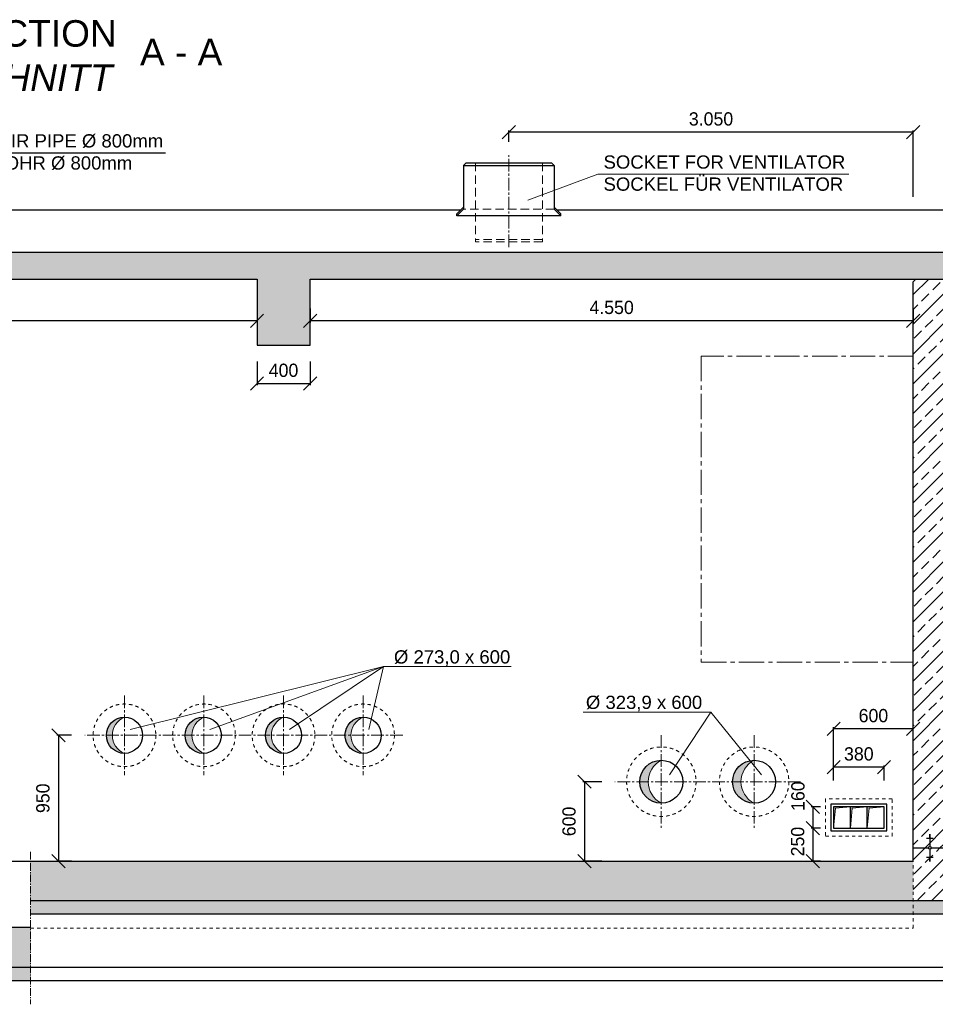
# Model space of a CAD drawing. Header units: millimetres. Extents: x -2065 to 128713, y -54195 to 32418.
# Tile 20 of 61: x 5910 to 12817, y -18076 to -10645. Entities that reach past the tile are written whole.
import ezdxf

# ---------------------------------------------------------------- set-up
doc = ezdxf.new("R2010")
doc.units = ezdxf.units.MM
for name, pattern in [('HIDDEN', [9.525, 6.35, -3.175]), ('JIS_02_1.0', [2, 1, -1]), ('MITTE2', [28.575, 19.05, -3.175, 3.175, -3.175])]:
    doc.linetypes.add(name, pattern=pattern)
doc.layers.add('Bemaßung', color=7, linetype='Continuous', lineweight=9)
doc.layers.add('Beschriftung', color=7, linetype='Continuous')
doc.layers.add('POL_Bema', color=7, linetype='Continuous')
doc.styles.add('LBB3.5M1000', font='isocp.shx', dxfattribs={"height": 3.5})
doc.dimstyles.new('DIN', dxfattribs={"dimtxt": 2.5, "dimasz": 2.5, "dimexe": 1.25, "dimexo": 0.625, "dimtad": 1, "dimtih": 1, "dimdec": 4, "dimdsep": 46, "dimlunit": 6, "dimtxsty": 'Standard', "dimcen": 2.5, "dimadec": 0, "dimazin": 0, "dimtfac": 1, "dimtdec": 4, "dimtmove": 0, "dimatfit": 3, "dimfxl": 0, "dimtvp": 1, "dimtolj": 1, "dimtzin": 0, "dimarcsym": 0})

# ---------------------------------------------------------------- blocks, each defined once
blk = doc.blocks.new('_Oblique')
at = {"layer": 'POL_Bema', "color": 0, "lineweight": -2}
blk.add_line((-0.5, -0.5), (0.5, 0.5), dxfattribs=at)
blk = doc.blocks.new('*D41')
at = {"layer": 'Bemaßung', "color": 0, "lineweight": -2, "transparency": 16777216}
for p, q in [((12050, -16385.5), (12050, -15984.8)), ((12650, -15997.3), (12050, -15997.3)), ((12650, -16385.5), (12650, -15984.8))]:
    blk.add_line(p, q, dxfattribs=at)
at = {"layer": 'DEFPOINTS', "color": 0, "transparency": 16777216}
for p in [(12050, -15997.3), (12050, -16585.5), (12650, -16585.5)]:
    blk.add_point(p, dxfattribs=at)
at = {"layer": 'Bemaßung', "color": 0, "lineweight": -2, "transparency": 16777216, "xscale": 100, "yscale": 100, "zscale": 100, "rotation": 180}
blk.add_blockref('_Oblique', (12050, -15997.3), dxfattribs=at)
at = {"layer": 'Bemaßung', "color": 0, "lineweight": -2, "transparency": 16777216, "xscale": 100, "yscale": 100, "zscale": 100}
blk.add_blockref('_Oblique', (12650, -15997.3), dxfattribs=at)
at = {"layer": 'Bemaßung', "color": 0, "transparency": 16777216, "insert": (12350, -15897.3), "char_height": 100, "attachment_point": 5}
blk.add_mtext('\\A1;600', dxfattribs=at)
blk = doc.blocks.new('*D42')
at = {"layer": 'Bemaßung', "color": 0, "lineweight": -2, "transparency": 16777216}
for p, q in [((12050, -16385.5), (12050, -16273.9)), ((12430, -16286.4), (12050, -16286.4)), ((12430, -16385.5), (12430, -16273.9))]:
    blk.add_line(p, q, dxfattribs=at)
at = {"layer": 'DEFPOINTS', "color": 0, "transparency": 16777216}
for p in [(12050, -16286.4), (12050, -16585.5), (12430, -16585.5)]:
    blk.add_point(p, dxfattribs=at)
at = {"layer": 'Bemaßung', "color": 0, "lineweight": -2, "transparency": 16777216, "xscale": 100, "yscale": 100, "zscale": 100, "rotation": 180}
blk.add_blockref('_Oblique', (12050, -16286.4), dxfattribs=at)
at = {"layer": 'Bemaßung', "color": 0, "lineweight": -2, "transparency": 16777216, "xscale": 100, "yscale": 100, "zscale": 100}
blk.add_blockref('_Oblique', (12430, -16286.4), dxfattribs=at)
at = {"layer": 'Bemaßung', "color": 0, "transparency": 16777216, "insert": (12240, -16186.4), "char_height": 100, "attachment_point": 5}
blk.add_mtext('\\A1;380', dxfattribs=at)
blk = doc.blocks.new('*D43')
at = {"layer": 'Bemaßung', "color": 0, "lineweight": -2, "transparency": 16777216}
for p, q in [((11950, -16745.5), (11881.3, -16745.5)), ((11893.8, -16745.5), (11893.8, -16995.5)), ((11950, -16995.5), (11881.3, -16995.5))]:
    blk.add_line(p, q, dxfattribs=at)
at = {"layer": 'DEFPOINTS', "color": 0, "transparency": 16777216}
for p in [(12050, -16745.5), (11893.8, -16995.5), (12050, -16995.5)]:
    blk.add_point(p, dxfattribs=at)
at = {"layer": 'Bemaßung', "color": 0, "lineweight": -2, "transparency": 16777216, "xscale": 100, "yscale": 100, "zscale": 100}
for p, rotation in [((11893.8, -16745.5), 90), ((11893.8, -16995.5), 270)]:
    blk.add_blockref('_Oblique', p, dxfattribs=dict(at, rotation=rotation))
at = {"layer": 'Bemaßung', "color": 0, "transparency": 16777216, "insert": (11779.1, -16847.6), "char_height": 100, "attachment_point": 5, "rotation": 90}
blk.add_mtext('\\A1;250', dxfattribs=at)
blk = doc.blocks.new('*D40')
at = {"layer": 'Bemaßung', "color": 0, "lineweight": -2, "transparency": 16777216}
for p, q in [((11950, -16585.5), (11881.3, -16585.5)), ((11893.8, -16585.5), (11893.8, -16745.5)), ((11950, -16745.5), (11881.3, -16745.5))]:
    blk.add_line(p, q, dxfattribs=at)
at = {"layer": 'DEFPOINTS', "color": 0, "transparency": 16777216}
for p in [(12050, -16585.5), (11893.8, -16745.5), (12050, -16745.5)]:
    blk.add_point(p, dxfattribs=at)
at = {"layer": 'Bemaßung', "color": 0, "lineweight": -2, "transparency": 16777216, "xscale": 100, "yscale": 100, "zscale": 100}
for p, rotation in [((11893.8, -16585.5), 90), ((11893.8, -16745.5), 270)]:
    blk.add_blockref('_Oblique', p, dxfattribs=dict(at, rotation=rotation))
at = {"layer": 'Bemaßung', "color": 0, "transparency": 16777216, "insert": (11781, -16504.4), "char_height": 100, "attachment_point": 5, "rotation": 90}
blk.add_mtext('\\A1;160', dxfattribs=at)
blk = doc.blocks.new('*D124')
at = {"layer": 'Bemaßung', "color": 0, "lineweight": -2, "transparency": 16777216}
for p, q in [((10300, -16395.5), (10158.4, -16395.5)), ((10170.9, -16395.5), (10170.9, -16995.5)), ((10300, -16995.5), (10158.4, -16995.5))]:
    blk.add_line(p, q, dxfattribs=at)
at = {"layer": 'DEFPOINTS', "color": 0, "transparency": 16777216}
for p in [(10400, -16395.5), (10170.9, -16995.5), (10400, -16995.5)]:
    blk.add_point(p, dxfattribs=at)
at = {"layer": 'Bemaßung', "color": 0, "lineweight": -2, "transparency": 16777216, "xscale": 100, "yscale": 100, "zscale": 100}
for p, rotation in [((10170.9, -16395.5), 90), ((10170.9, -16995.5), 270)]:
    blk.add_blockref('_Oblique', p, dxfattribs=dict(at, rotation=rotation))
at = {"layer": 'Bemaßung', "color": 0, "transparency": 16777216, "insert": (10054.1, -16695.5), "char_height": 100, "attachment_point": 5, "rotation": 90}
blk.add_mtext('\\A1;600', dxfattribs=at)
blk = doc.blocks.new('*D125')
at = {"layer": 'Bemaßung', "color": 0, "lineweight": -2, "transparency": 16777216}
for p, q in [((6300, -16045.5), (6190.3, -16045.5)), ((6202.8, -16045.5), (6202.8, -16995.5)), ((6300, -16995.5), (6190.3, -16995.5))]:
    blk.add_line(p, q, dxfattribs=at)
at = {"layer": 'DEFPOINTS', "color": 0, "transparency": 16777216}
for p in [(6400, -16045.5), (6202.8, -16995.5), (6400, -16995.5)]:
    blk.add_point(p, dxfattribs=at)
at = {"layer": 'Bemaßung', "color": 0, "lineweight": -2, "transparency": 16777216, "xscale": 100, "yscale": 100, "zscale": 100}
for p, rotation in [((6202.8, -16045.5), 90), ((6202.8, -16995.5), 270)]:
    blk.add_blockref('_Oblique', p, dxfattribs=dict(at, rotation=rotation))
at = {"layer": 'Bemaßung', "color": 0, "transparency": 16777216, "insert": (6085.1, -16520.5), "char_height": 100, "attachment_point": 5, "rotation": 90}
blk.add_mtext('\\A1;950', dxfattribs=at)
blk = doc.blocks.new('*D399')
at = {"color": 0, "lineweight": -2, "transparency": 16777216}
for p, q in [((3150, -12823.6), (3150, -12929.4)), ((7700, -12823.6), (7700, -12929.4)), ((7700, -12916.9), (3150, -12916.9))]:
    blk.add_line(p, q, dxfattribs=at)
at = {"layer": 'DEFPOINTS', "color": 0, "transparency": 16777216}
for p in [(3150, -12723.6), (7700, -12723.6), (3150, -12916.9)]:
    blk.add_point(p, dxfattribs=at)
at = {"color": 0, "lineweight": -2, "transparency": 16777216, "xscale": 100, "yscale": 100, "zscale": 100, "rotation": 180}
blk.add_blockref('_Oblique', (3150, -12916.9), dxfattribs=at)
at = {"color": 0, "lineweight": -2, "transparency": 16777216, "xscale": 100, "yscale": 100, "zscale": 100}
blk.add_blockref('_Oblique', (7700, -12916.9), dxfattribs=at)
at = {"color": 0, "transparency": 16777216, "insert": (5425, -12816.9), "char_height": 100, "attachment_point": 5}
blk.add_mtext('\\A1;4.550', dxfattribs=at)
blk = doc.blocks.new('*D400')
at = {"layer": 'Bemaßung', "color": 0, "lineweight": -2, "transparency": 16777216}
for p, q in [((7700, -13223.6), (7700, -13403.8)), ((8100, -13223.6), (8100, -13403.8)), ((7700, -13391.3), (8100, -13391.3))]:
    blk.add_line(p, q, dxfattribs=at)
at = {"layer": 'DEFPOINTS', "color": 0, "transparency": 16777216}
for p in [(7700, -12723.6), (8100, -12723.6), (8100, -13391.3)]:
    blk.add_point(p, dxfattribs=at)
at = {"layer": 'Bemaßung', "color": 0, "lineweight": -2, "transparency": 16777216, "xscale": 100, "yscale": 100, "zscale": 100, "rotation": 180}
blk.add_blockref('_Oblique', (7700, -13391.3), dxfattribs=at)
at = {"layer": 'Bemaßung', "color": 0, "lineweight": -2, "transparency": 16777216, "xscale": 100, "yscale": 100, "zscale": 100}
blk.add_blockref('_Oblique', (8100, -13391.3), dxfattribs=at)
at = {"layer": 'Bemaßung', "color": 0, "transparency": 16777216, "insert": (7900, -13291.3), "char_height": 100, "attachment_point": 5}
blk.add_mtext('\\A1;400', dxfattribs=at)
blk = doc.blocks.new('*D401')
at = {"color": 0, "lineweight": -2, "transparency": 16777216}
for p, q in [((9600, -11567.4), (9600, -11481.8)), ((12650, -11494.3), (9600, -11494.3)), ((12650, -11982.4), (12650, -11481.8))]:
    blk.add_line(p, q, dxfattribs=at)
at = {"layer": 'DEFPOINTS', "color": 0, "transparency": 16777216}
for p in [(9600, -11494.3), (9600, -11667.4), (12650, -12082.4)]:
    blk.add_point(p, dxfattribs=at)
at = {"color": 0, "lineweight": -2, "transparency": 16777216, "xscale": 100, "yscale": 100, "zscale": 100, "rotation": 180}
blk.add_blockref('_Oblique', (9600, -11494.3), dxfattribs=at)
at = {"color": 0, "lineweight": -2, "transparency": 16777216, "xscale": 100, "yscale": 100, "zscale": 100}
blk.add_blockref('_Oblique', (12650, -11494.3), dxfattribs=at)
at = {"color": 0, "transparency": 16777216, "insert": (11125, -11394.3), "char_height": 100, "attachment_point": 5}
blk.add_mtext('\\A1;3.050', dxfattribs=at)
blk = doc.blocks.new('*D482')
at = {"color": 0, "lineweight": -2, "transparency": 16777216}
for p, q in [((8100, -12823.6), (8100, -12929.4)), ((12650, -12823.6), (12650, -12929.4)), ((12650, -12916.9), (8100, -12916.9))]:
    blk.add_line(p, q, dxfattribs=at)
at = {"layer": 'DEFPOINTS', "color": 0, "transparency": 16777216}
for p in [(8100, -12723.6), (12650, -12723.6), (8100, -12916.9)]:
    blk.add_point(p, dxfattribs=at)
at = {"color": 0, "lineweight": -2, "transparency": 16777216, "xscale": 100, "yscale": 100, "zscale": 100, "rotation": 180}
blk.add_blockref('_Oblique', (8100, -12916.9), dxfattribs=at)
at = {"color": 0, "lineweight": -2, "transparency": 16777216, "xscale": 100, "yscale": 100, "zscale": 100}
blk.add_blockref('_Oblique', (12650, -12916.9), dxfattribs=at)
at = {"color": 0, "transparency": 16777216, "insert": (10375, -12816.9), "char_height": 100, "attachment_point": 5}
blk.add_mtext('\\A1;4.550', dxfattribs=at)

msp = doc.modelspace()

# ---------------------------------------------------------------- hatches: boundary and pattern name
at = {"lineweight": 5}
h = msp.add_hatch(dxfattribs=at)
h.set_pattern_fill('ANSI33', color=256, scale=25)
h.paths.add_polyline_path([(2750, -12602.0024), (2750, -12401.26436), (18300, -12401.26436), (18300, -12602.0024), (8100, -12602.0024), (8100, -13102.22715), (7700, -13102.22715), (7700, -12602.0024)])
h.paths.add_polyline_path([(5991.64545, -17495.5024), (5991.64545, -17795.5024), (2900, -17795.5024), (2900, -12622.0024), (2920, -12602.0024), (3130, -12602.0024), (3150, -12622.0024), (3150, -17495.5024)])
h.paths.add_polyline_path([(5991.64545, -16995.5024), (12650, -16995.5024), (12650, -17295.5024), (5991.64545, -17295.5024)])
h = msp.add_hatch(dxfattribs=at)
h.set_pattern_fill('ANSI33', color=256, scale=25)
edge = h.paths.add_edge_path()
edge.add_line((13800, -16243.5024), (12900, -16243.5024))
edge.add_line((12900, -16243.5024), (12900, -12622.0024))
edge.add_line((12900, -12622.0024), (12880, -12602.0024))
edge.add_line((12880, -12602.0024), (12670, -12602.0024))
edge.add_line((12670, -12602.0024), (12650, -12622.0024))
edge.add_line((12650, -12622.0024), (12650, -16895.5024))
edge.add_line((12650, -16895.5024), (12764.64747, -16895.5024))
edge.add_arc((12775, -16895.5024), 10.35253, 0, 180, ccw=False)
edge.add_line((12785.35253, -16895.5024), (12900, -16895.5024))
edge.add_line((12900, -16895.5024), (12900, -16543.5024))
edge.add_line((12900, -16543.5024), (13800, -16543.5024))
edge.add_line((13800, -16543.5024), (13800, -16243.5024))
h.paths.add_polyline_path([(12780, -16802.88893), (12775, -16802.88893), (12775, -16806.40884), (12780, -16806.40884)], flags=16)
h = msp.add_hatch(color=256, dxfattribs=at)
h.dxf.hatch_style = 1
h.paths.add_polyline_path([(6700, -15909.0024, 0.4142135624), (6563.5, -16045.5024), (6608.65875, -16045.5024, -0.3037195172)])
h.paths.add_polyline_path([(6608.65875, -16045.5024), (6563.5, -16045.5024, 0.4142135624), (6700, -16182.0024, -0.3037195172)])
h = msp.add_hatch(color=256, dxfattribs=at)
h.dxf.hatch_style = 1
h.paths.add_polyline_path([(7300, -15909.0024, 0.4142135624), (7163.5, -16045.5024), (7208.65875, -16045.5024, -0.3037195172)])
h.paths.add_polyline_path([(7208.65875, -16045.5024), (7163.5, -16045.5024, 0.4142135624), (7300, -16182.0024, -0.3037195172)])
h = msp.add_hatch(color=256, dxfattribs=at)
h.dxf.hatch_style = 1
h.paths.add_polyline_path([(7900, -15909.0024, 0.4142135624), (7763.5, -16045.5024), (7808.65875, -16045.5024, -0.3037195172)])
h.paths.add_polyline_path([(7808.65875, -16045.5024), (7763.5, -16045.5024, 0.4142135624), (7900, -16182.0024, -0.3037195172)])
h = msp.add_hatch(color=256, dxfattribs=at)
h.dxf.hatch_style = 1
h.paths.add_polyline_path([(8500, -15909.0024, 0.4142135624), (8363.5, -16045.5024), (8408.65875, -16045.5024, -0.3037195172)])
h.paths.add_polyline_path([(8408.65875, -16045.5024), (8363.5, -16045.5024, 0.4142135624), (8500, -16182.0024, -0.3037195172)])
h = msp.add_hatch(color=256, dxfattribs=at)
h.dxf.hatch_style = 1
h.paths.add_polyline_path([(10750, -16233.5524, 0.4142135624), (10588.05, -16395.5024), (10650.97315, -16395.5024, -0.2815049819)])
h.paths.add_polyline_path([(10650.97315, -16395.5024), (10588.05, -16395.5024, 0.4142135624), (10750, -16557.4524, -0.2815049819)])
h = msp.add_hatch(color=256, dxfattribs=at)
h.dxf.hatch_style = 1
h.paths.add_polyline_path([(11450, -16233.5524, 0.4142135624), (11288.05, -16395.5024), (11350.97315, -16395.5024, -0.2815049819)])
h.paths.add_polyline_path([(11350.97315, -16395.5024), (11288.05, -16395.5024, 0.4142135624), (11450, -16557.4524, -0.2815049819)])
at = {"lineweight": 18}
h = msp.add_hatch(color=256, dxfattribs=at)
h.dxf.hatch_style = 1
h.paths.add_polyline_path([(12063.56353, -16595.47055), (12176.666, -16585.5024), (12050, -16585.5024), (12050, -16745.5024)])
h = msp.add_hatch(color=256, dxfattribs=at)
h.dxf.hatch_style = 1
h.paths.add_polyline_path([(12190.22953, -16595.47055), (12303.332, -16585.5024), (12176.666, -16585.5024), (12176.666, -16745.5024)])
h = msp.add_hatch(color=256, dxfattribs=at)
h.dxf.hatch_style = 1
h.paths.add_polyline_path([(12316.89753, -16595.47055), (12430, -16585.5024), (12303.334, -16585.5024), (12303.334, -16745.5024)])
at = {"lineweight": 5}
h = msp.add_hatch(dxfattribs=at)
h.set_pattern_fill('ANSI33', color=256, scale=25)
h.paths.add_polyline_path([(12900, -16895.5024), (12785.35253, -16895.5024, -1), (12764.64747, -16895.5024), (12650, -16895.5024), (12650, -16995.5024), (12650, -17295.5024), (12900, -17295.5024)])
h = msp.add_hatch(dxfattribs=at)
h.set_pattern_fill('ANSI33', color=256, scale=25)
h.paths.add_polyline_path([(12764.64747, -16895.5024, 1), (12785.35253, -16895.5024, 1)])
h = msp.add_hatch()
h.set_pattern_fill('BETON_UNBEWEHRT', color=256, scale=200, angle=90, pattern_type=2)
h.set_pattern_definition([(135, (7900, -17560.147), (-35.35534, -35.35534), [25, -12.5])])
h.paths.add_polyline_path([(2750, -17895.5024), (5991.64545, -17895.5024), (5991.64545, -17795.5024), (2750, -17795.5024)])
h.paths.add_polyline_path([(5991.64545, -17295.5024), (13050, -17295.5024), (13050, -17395.5024), (5991.64545, -17395.5024)])

# ---------------------------------------------------------------- linework, layer by layer
for p, q in [((9257.5, -11744.27489), (9277.5, -11724.27489)), ((9277.5, -11724.27489), (9922.5, -11724.27489)), ((9942.5, -11744.27489), (9922.5, -11724.27489)), ((9257.5, -11744.27489), (9257.5, -12074.27489)), ((9257.5, -11744.27489), (9942.5, -11744.27489)), ((9942.5, -11744.27489), (9942.5, -12074.27489)), ((9234.25878, -12082.36611), (4350, -12082.36611)), ((9257.5, -12059.12489), (9207.5, -12109.12489)), ((9257.5, -12074.27489), (9207.5, -12124.27489)), ((9207.5, -12124.27489), (9207.5, -12109.12489)), ((9942.5, -12059.12489), (9992.5, -12109.12489)), ((9942.5, -12074.27489), (9992.5, -12124.27489)), ((18300, -12082.36611), (9965.74122, -12082.36611)), ((9992.5, -12124.27489), (9992.5, -12109.12489)), ((9992.5, -12124.27489), (9207.5, -12124.27489)), ((18300, -12401.26436), (2750, -12401.26436)), ((2750, -12602.0024), (7700, -12602.0024)), ((7700, -12602.0024), (7700, -13102.22715)), ((8100, -12602.0024), (18300, -12602.0024)), ((8100, -13102.22715), (8100, -12602.0024)), ((12650, -12622.0024), (12670, -12602.0024)), ((12650, -16995.5024), (12650, -12622.0024)), ((7700, -13102.22715), (8100, -13102.22715)), ((12650, -16243.5024), (12650, -16143.5024)), ((12176.668, -16745.5024), (12176.668, -16585.5024)), ((12303.334, -16745.5024), (12303.334, -16585.5024)), ((12800, -16824.00836), (12750, -16824.00836)), ((12780, -16795.84912), (12770, -16795.84912)), ((12780, -16799.36903), (12770, -16799.36903)), ((12780, -16802.88893), (12770, -16802.88893)), ((12780, -16806.40884), (12770, -16806.40884)), ((12780, -16809.92874), (12770, -16809.92874)), ((12780, -16813.44865), (12770, -16813.44865)), ((12780, -16816.96855), (12770, -16816.96855)), ((12780, -16820.48846), (12770, -16820.48846)), ((12775, -16795.5024), (12775, -16885.14987)), ((12650, -16895.5024), (12764.64747, -16895.5024)), ((12775, -16905.85493), (12775, -16995.5024)), ((12785.35253, -16895.5024), (12900, -16895.5024)), ((3150, -16995.5024), (12650, -16995.5024)), ((12800, -16966.99644), (12750, -16966.99644)), ((12780, -16970.51635), (12770, -16970.51635)), ((12780, -16974.03625), (12770, -16974.03625)), ((12780, -16977.55616), (12770, -16977.55616)), ((12780, -16981.07606), (12770, -16981.07606)), ((12780, -16984.59597), (12770, -16984.59597)), ((12780, -16988.11587), (12770, -16988.11587)), ((12780, -16991.63578), (12770, -16991.63578)), ((12780, -16995.15568), (12770, -16995.15568)), ((13050, -17295.5024), (5991.64545, -17295.5024)), ((13050, -17395.5024), (5991.64545, -17395.5024)), ((5991.64545, -17495.5024), (3150, -17495.5024)), ((2750, -17795.5024), (5991.64545, -17795.5024)), ((5991.64545, -17795.5024), (13050, -17795.5024)), ((2750, -17895.5024), (13050, -17895.5024))]:
    msp.add_line(p, q)
at = {"linetype": 'HIDDEN', "lineweight": 18, "ltscale": 10}
for p, q in [((9347.5, -11724.27489), (9347.5, -12320.08458)), ((9852.5, -11724.27489), (9852.5, -12320.08458)), ((9942.5, -12074.27489), (9257.5, -12074.27489)), ((9852.5, -12304.93458), (9347.5, -12304.93458)), ((9852.5, -12320.08458), (9347.5, -12320.08458))]:
    msp.add_line(p, q, dxfattribs=at)
at = {"linetype": 'MITTE2', "lineweight": 18, "ltscale": 5}
for p, q in [((9600, -12362.47644), (9600, -11667.40406)), ((6700, -15745.5024), (6700, -16345.5024)), ((7300, -15745.5024), (7300, -16345.5024)), ((7900, -15745.5024), (7900, -16345.5024)), ((8500, -15745.5024), (8500, -16345.5024)), ((8800, -16045.5024), (6400, -16045.5024)), ((10750, -16045.5024), (10750, -16745.5024)), ((11450, -16045.5024), (11450, -16745.5024)), ((11800, -16395.5024), (10400, -16395.5024))]:
    msp.add_line(p, q, dxfattribs=at)
at = {"lineweight": 18}
for p, q in [((12050, -16745.5024), (12063.56353, -16595.47055)), ((12176.666, -16585.5024), (12063.56353, -16595.47055)), ((12176.666, -16745.5024), (12190.22953, -16595.47055)), ((12303.332, -16585.5024), (12190.22953, -16595.47055)), ((12303.334, -16745.5024), (12316.89753, -16595.47055)), ((12430, -16585.5024), (12316.89753, -16595.47055))]:
    msp.add_line(p, q, dxfattribs=at)
at = {"linetype": 'MITTE2', "lineweight": 18, "ltscale": 3}
msp.add_line((5991.64545, -16925.5024), (5991.64545, -18075.5024), dxfattribs=at)
at = {"linetype": 'JIS_02_1.0', "lineweight": 18, "ltscale": 25}
for p, q in [((12650, -17500.5024), (12650, -16995.5024)), ((5991.64545, -17500.5024), (12650, -17500.5024))]:
    msp.add_line(p, q, dxfattribs=at)
at = {"linetype": 'MITTE2', "lineweight": 18, "ltscale": 10}
msp.add_lwpolyline([(11050, -15493.5024), (12650, -15493.5024), (12650, -13183.5024), (11050, -13183.5024)], close=True, dxfattribs=at)
at = {"linetype": 'JIS_02_1.0', "lineweight": 18, "ltscale": 25}
msp.add_lwpolyline([(11988.5, -16805.5024), (12491.5, -16805.5024), (12491.5, -16525.5024), (11988.5, -16525.5024)], close=True, dxfattribs=at)
for points in [[(12030, -16765.5024), (12450, -16765.5024), (12450, -16565.5024), (12030, -16565.5024)], [(12050, -16745.5024), (12430, -16745.5024), (12430, -16585.5024), (12050, -16585.5024)]]:
    msp.add_lwpolyline(points, close=True)
for centre, radius in [((6700, -16045.5024), 236.5), ((7300, -16045.5024), 236.5), ((7900, -16045.5024), 236.5), ((8500, -16045.5024), 236.5), ((10750, -16395.5024), 261.95), ((11450, -16395.5024), 261.95)]:
    msp.add_circle(centre, radius, dxfattribs=at)
for centre, radius in [((6700, -16045.5024), 136.5), ((7294.38048, -16045.5024), 136.5), ((7900, -16045.5024), 136.5), ((8500, -16045.5024), 136.5), ((10750, -16395.5024), 161.95), ((11450, -16395.5024), 161.95), ((12775, -16895.5024), 10.35253)]:
    msp.add_circle(centre, radius)
at = {"lineweight": 5}
for centre, radius, start, end in [((6756.3219, -16045.5024), 147.66315, 112.421761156, 247.578238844), ((7356.3219, -16045.5024), 147.66315, 112.421761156, 247.578238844), ((7956.3219, -16045.5024), 147.66315, 112.421761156, 247.578238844), ((8556.3219, -16045.5024), 147.66315, 112.421761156, 247.578238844), ((10832.9143, -16395.5024), 181.94116, 117.111298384, 242.888701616), ((11532.9143, -16395.5024), 181.94116, 117.111298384, 242.888701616)]:
    msp.add_arc(centre, radius, start, end, dxfattribs=at)
at = {"layer": 'Beschriftung'}
msp.add_line((5087.46335, -11650.00257), (7010.35465, -11650.00257), dxfattribs=at)
at = {"layer": 'Beschriftung', "lineweight": 5}
for p, q in [((10271.49288, -11809.74013), (9742.94516, -12006.6153)), ((10271.49288, -11809.74013), (12164.21064, -11809.74013)), ((6743.94108, -16001.57658), (8654.17653, -15527.07551)), ((8654.17653, -15527.07551), (7343.94108, -16001.57658)), ((8654.17653, -15527.07551), (7943.94108, -16001.57658)), ((8654.17653, -15527.07551), (8543.94108, -16001.57658)), ((9617.62833, -15527.07551), (8654.17653, -15527.07551)), ((11124.22932, -15870.09592), (10160.77752, -15870.09592)), ((10812.69021, -16344.59699), (11124.22932, -15870.09592)), ((11124.22932, -15870.09592), (11505.98499, -16344.59699))]:
    msp.add_line(p, q, dxfattribs=at)

# ---------------------------------------------------------------- texts
at = {"layer": 'Beschriftung', "attachment_point": 1, "style": 'LBB3.5M1000'}
for s, width, insert, char_height in [('{\\fArial|b0|i0|c0|p34;SECTION\\P\\fArial|b0|i1|c0|p34;SCHNITT}', 4349.3181878, (5399.52643, -10648.43228), 200), ('{\\fArial|b0|i0|c0|p34;A - A}', 711.2558391, (6817.44561, -10789.05816), 200), ('{\\fArial|b0|i0|c0|p34;SUPPLY AIR PIPE %%C 800mm\\PZULUFTROHR %%C 800mm}', 2052.052985, (5160.202, -11509.29947), 100), ('{\\fArial|b0|i0|c0|p34;SOCKET FOR VENTILATOR\\PSOCKEL FÜR VENTILATOR}', 2471.4058999, (10314.05799, -11669.03703), 100), ('{\\fArial|b0|i0|c0|p34;%%C 273,0 x 600}', 884.5236077, (8733.10472, -15403.6103), 100), ('{\\fArial|b0|i0|c0|p34;%%C 323,9 x 600}', 884.5236077, (10180.98117, -15746.63071), 100)]:
    msp.add_mtext_dynamic_manual_height_columns(s, width=width, gutter_width=17.5, heights=[0], dxfattribs=dict(at, insert=insert, char_height=char_height))

# ---------------------------------------------------------------- dimensions: what is measured, and where the dimension line sits
for base, p1, p2, picture, middle in [((9600, -11494.34063), (12650, -12082.36611), (9600, -11667.40406), '*D401', (11125, -11394.34063)), ((3150, -12916.90075), (7700, -12723.60443), (3150, -12723.60443), '*D399', (5425, -12816.90075)), ((8100, -12916.90075), (12650, -12723.60443), (8100, -12723.60443), '*D482', (10375, -12816.90075))]:
    dim = msp.add_linear_dim(base=base, p1=p1, p2=p2, dimstyle='DIN', override={"dimscale": 10, "dimtxt": 10, "dimasz": 10, "dimexo": 10, "dimgap": 5, "dimdec": 2, "dimblk1": 'Oblique', "dimblk2": 'Oblique', "dimsah": 1, "dimtdec": 2, "dimtmove": 2})
    dim.commit()
    dim.dimension.update_dxf_attribs({"geometry": picture, "text_midpoint": middle})
at = {"layer": 'Bemaßung'}
for base, p1, p2, override, picture, middle in [((8100, -13391.32484), (7700, -12723.60443), (8100, -12723.60443), {"dimscale": 10, "dimtxt": 10, "dimasz": 10, "dimexo": 50, "dimgap": 5, "dimdec": 2, "dimblk1": 'Oblique', "dimblk2": 'Oblique', "dimsah": 1, "dimtdec": 2, "dimtmove": 2}, '*D400', (7900, -13291.32484)), ((12050, -15997.27228), (12650, -16585.5024), (12050, -16585.5024), {"dimscale": 10, "dimtxt": 10, "dimasz": 10, "dimexo": 20, "dimgap": 5, "dimdec": 2, "dimblk1": 'Oblique', "dimblk2": 'Oblique', "dimsah": 1, "dimtdec": 2, "dimtmove": 2}, '*D41', (12350, -15897.27228)), ((12050, -16286.43934), (12430, -16585.5024), (12050, -16585.5024), {"dimscale": 10, "dimtxt": 10, "dimasz": 10, "dimexo": 20, "dimgap": 5, "dimdec": 2, "dimblk1": 'Oblique', "dimblk2": 'Oblique', "dimsah": 1, "dimtdec": 2, "dimtmove": 2}, '*D42', (12240, -16186.43934))]:
    dim = msp.add_linear_dim(base=base, p1=p1, p2=p2, dimstyle='DIN', override=override, dxfattribs=at)
    dim.commit()
    dim.dimension.update_dxf_attribs({"geometry": picture, "text_midpoint": middle})
for base, p1, p2, picture, middle in [((6202.81875, -16995.5024), (6400, -16045.5024), (6400, -16995.5024), '*D125', (6085.08144, -16520.5024)), ((10170.94917, -16995.5024), (10400, -16395.5024), (10400, -16995.5024), '*D124', (10054.08724, -16695.5024)), ((11893.75, -16745.5024), (12050, -16585.5024), (12050, -16745.5024), '*D40', (11781.00004, -16504.35911)), ((11893.75, -16995.5024), (12050, -16745.5024), (12050, -16995.5024), '*D43', (11779.13616, -16847.60906))]:
    dim = msp.add_linear_dim(base=base, p1=p1, p2=p2, angle=90, dimstyle='DIN', override={"dimscale": 10, "dimtxt": 10, "dimasz": 10, "dimexo": 10, "dimgap": 5, "dimdec": 2, "dimblk1": 'Oblique', "dimblk2": 'Oblique', "dimsah": 1, "dimtdec": 2, "dimtmove": 2}, dxfattribs=at)
    dim.commit()
    dim.dimension.update_dxf_attribs({"geometry": picture, "text_midpoint": middle, "dimtype": 160})

doc.saveas('drawing.dxf')
